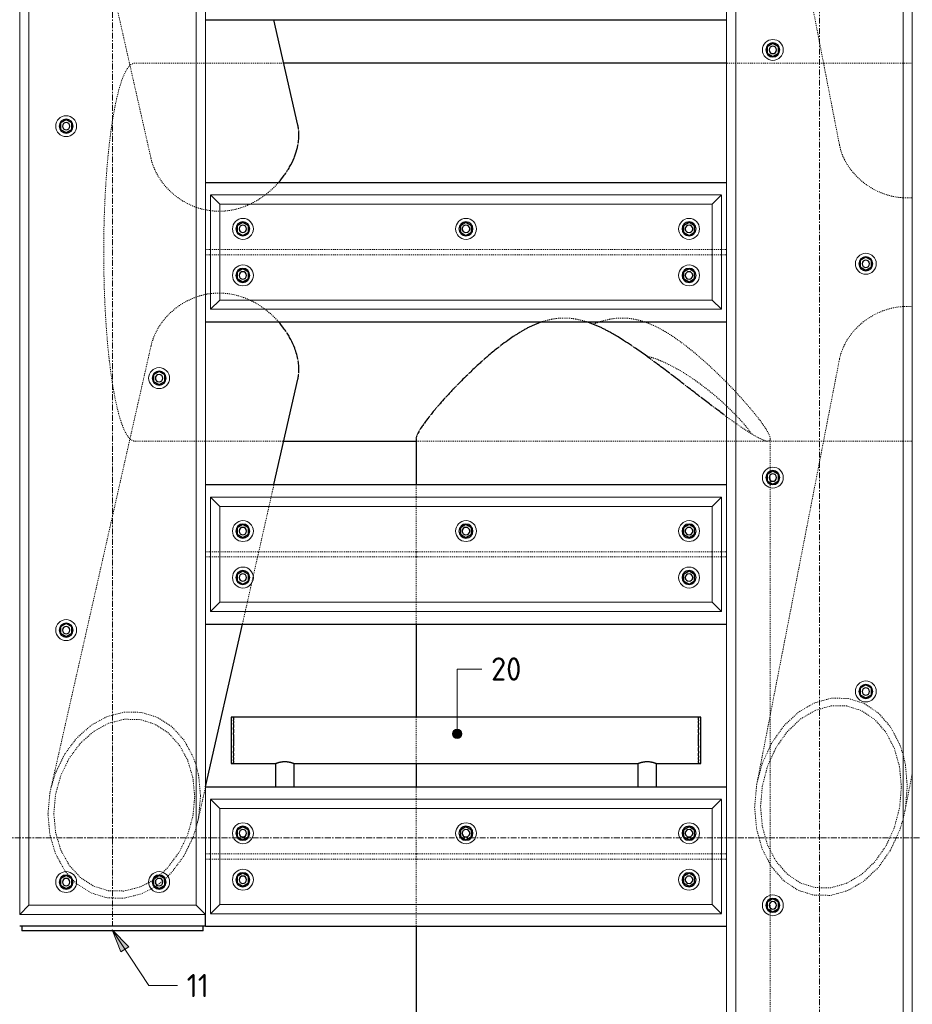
# Model space of a CAD drawing. Header units: millimetres. Extents: x -236694 to -141708, y -41476 to 103952.
# Tile 14 of 103: x -204483 to -202562, y -358 to 1760. Entities that reach past the tile are written whole.
import ezdxf

# ---------------------------------------------------------------- set-up
doc = ezdxf.new("R2010")
doc.units = ezdxf.units.MM
doc.linetypes.add('Grid Line', pattern=[22.225, 12.7, -3.175, 3.175, -3.175])
doc.linetypes.add('XX-HIDDEN', pattern=[4, 2, -2])
for name, color, linetype, lineweight in [('N-CO-BC-BETONVORM-G', 50, 'Continuous', 25), ('N-CO-BC-BETONVORM-G-1', 50, 'XX-HIDDEN', 18), ('N-CO-BC-BETONVORM-GN', 10, 'XX-HIDDEN', 18), ('N-CO-KC-KUNSTSTOFVORM-G', 7, 'Continuous', 13), ('N-CO-SC-STAALVORM-G', 10, 'Continuous', 25), ('X-XX-AL-CONSTRUCTIELIJN-G-1', 7, 'Grid Line', 18), ('X-XX-AL-T25-1', 250, 'Continuous', 13), ('X-XX-AL-T25-2', 7, 'Continuous', 13), ('X-XX-AL-VERWIJZING-G-1', 7, 'Grid Line', 18)]:
    doc.layers.add(name, color=color, linetype=linetype, lineweight=lineweight)
doc.styles.add('NLCS-ISO_1', font='NLCS-ISO.ttf', dxfattribs={"height": 50})

# ---------------------------------------------------------------- blocks, each defined once
blk = doc.blocks.new('GM_afdekklepje - GM_afdekklepje-V14-Doorsnede 2 dubbel geleidewerk')
at = {"layer": 'N-CO-SC-STAALVORM-G'}
for p, q in [((212665.7, -190), (212665.7, -200)), ((213055.7, -200), (213055.7, -190)), ((212692.7, -200), (212665.7, -200)), ((213028.7, -200), (212692.7, -200)), ((213055.7, -200), (213028.7, -200))]:
    blk.add_line(p, q, dxfattribs=at)
blk = doc.blocks.new('GM_Hakorit_2850 - GM_Hakorit_2850-3594086-Doorsnede 2 dubbel geleidewerk')
at = {"layer": 'N-CO-KC-KUNSTSTOFVORM-G'}
for p, q in [((212680.7, 2665), (212660.7, 2685)), ((212660.7, 2684.9), (212660.7, -164.9)), ((212660.8, 2685), (213060.6, 2685)), ((213060.7, 2685), (213040.7, 2665)), ((213060.7, 2684.9), (213060.7, -164.9)), ((213040.7, 2665), (212680.7, 2665)), ((212680.7, 2665), (212680.7, -145)), ((213040.7, 2665), (213040.7, -145)), ((212660.7, -165), (212680.7, -145)), ((212680.7, -145), (213040.7, -145)), ((213040.7, -145), (213060.7, -165)), ((213060.6, -165), (212660.8, -165))]:
    blk.add_line(p, q, dxfattribs=at)
for centre, start, end in [((212760.7, 2615), 90, 270), ((212760.7, 2615), 270, 90), ((212960.7, 2615), 90, 270), ((212960.7, 2615), 270, 90), ((212960.7, 2073), 90, 270), ((212960.7, 2073), 270, 90), ((212760.7, 1531), 90, 270), ((212760.7, 1531), 270, 90), ((212960.7, 989), 90, 270), ((212960.7, 989), 270, 90), ((212760.7, 447), 90, 270), ((212760.7, 447), 270, 90), ((212760.7, -95), 90, 270), ((212760.7, -95), 270, 90), ((212960.7, -95), 90, 270), ((212960.7, -95), 270, 90)]:
    blk.add_arc(centre, 22.5, start, end, dxfattribs=at)
blk = doc.blocks.new('GM_Hakorit_3820 - GM_Hakorit_3820-3593615-Doorsnede 2 dubbel geleidewerk')
at = {"layer": 'N-CO-KC-KUNSTSTOFVORM-G'}
for p, q in [((211140, 2684.9), (211140, -1134.9)), ((211540, 2684.9), (211540, -1134.9)), ((211160, 2665), (211160, -1115)), ((211520, 2665), (211520, -1115))]:
    blk.add_line(p, q, dxfattribs=at)
for centre, start, end in [((211240, 1695), 90, 270), ((211240, 1695), 270, 90), ((211440, 1235), 90, 270), ((211440, 1235), 270, 90), ((211240, 775), 90, 270), ((211240, 775), 270, 90), ((211440, 315), 90, 270), ((211440, 315), 270, 90), ((211240, -145), 90, 270), ((211240, -145), 270, 90)]:
    blk.add_arc(centre, 22.5, start, end, dxfattribs=at)
blk = doc.blocks.new('GM_Hakorit_1100 - GM_Hakorit_1100-3713549-Doorsnede 2 dubbel geleidewerk')
at = {"layer": 'N-CO-KC-KUNSTSTOFVORM-G'}
for p, q in [((212650.3, 2683), (211550.4, 2683)), ((211550.4, 2683), (211570.4, 2663)), ((211550.4, 2437.1), (211550.4, 2682.9)), ((212630.4, 2663), (212650.4, 2683)), ((212650.4, 2682.9), (212650.4, 2437.1)), ((212630.4, 2663), (211570.4, 2663)), ((211570.4, 2663), (211570.4, 2457)), ((212630.4, 2457), (212630.4, 2663)), ((211570.4, 2457), (211550.4, 2437)), ((212630.4, 2457), (211570.4, 2457)), ((212650.4, 2437), (212630.4, 2457)), ((212650.3, 2437), (211550.4, 2437))]:
    blk.add_line(p, q, dxfattribs=at)
for centre, start, end in [((211620.4, 2610), 0, 180), ((212100.4, 2610), 360, 180), ((212580.4, 2610), 0, 180), ((211620.4, 2610), 180, 0), ((212100.4, 2610), 180, 360), ((212580.4, 2610), 180, 360), ((211620.4, 2510), 0, 180), ((212580.4, 2510), 0, 180), ((211620.4, 2510), 180, 0), ((212580.4, 2510), 180, 360)]:
    blk.add_arc(centre, 22.5, start, end, dxfattribs=at)
blk = doc.blocks.new('GM_Bouten_Moeren_Zeskant - M16-3610774-Doorsnede 2 dubbel geleidewerk')
at = {"layer": 'N-CO-SC-STAALVORM-G'}
for p, q in [((205597.9, 2623.9), (205585.9, 2616.9)), ((205585.9, 2616.9), (205585.9, 2603.1)), ((205609.9, 2616.9), (205597.9, 2623.9)), ((205609.9, 2603.1), (205609.9, 2616.9)), ((205585.9, 2603.1), (205597.9, 2596.1)), ((205597.9, 2596.1), (205609.9, 2603.1))]:
    blk.add_line(p, q, dxfattribs=at)
for radius, start, end in [(15, 0, 180), (15, 180, 0), (8, 0, 180), (8, 180, 0)]:
    blk.add_arc((205597.9, 2610), radius, start, end, dxfattribs=at)
blk = doc.blocks.new('GM_Haalbuis_1000 - GM_Haalbuis_1000-V18-Doorsnede 2 dubbel geleidewerk')
at = {"layer": 'N-CO-SC-STAALVORM-G'}
for p, q in [((207038.3, 260), (207033.3, 260)), ((207033.3, 260), (207033.3, 210)), ((207038.3, 260), (207038.3, 258.4)), ((208038.3, 260), (207038.3, 260)), ((207038.3, 257.4), (207038.3, 258.3)), ((207038.3, 257.4), (207038.3, 254.1)), ((208043.3, 260), (208038.3, 260)), ((208038.3, 258.4), (208038.3, 260)), ((208038.3, 258.3), (208038.3, 257.4)), ((208038.3, 254.1), (208038.3, 257.4)), ((208043.3, 210), (208043.3, 260)), ((207038.3, 251.7), (207038.3, 254.1)), ((207038.3, 251.7), (207038.3, 247)), ((207038.3, 243.6), (207038.3, 247)), ((207038.3, 243.6), (207038.3, 237.5)), ((207038.3, 233.5), (207038.3, 237.6)), ((207038.3, 233.6), (207038.3, 225.9)), ((208038.3, 254.1), (208038.3, 251.7)), ((208038.3, 247), (208038.3, 251.7)), ((208038.3, 247), (208038.3, 243.6)), ((208038.3, 237.5), (208038.3, 243.6)), ((208038.3, 237.6), (208038.3, 233.5)), ((208038.3, 225.9), (208038.3, 233.6)), ((207038.3, 222.1), (207038.3, 225.9)), ((207038.3, 222.1), (207038.3, 210)), ((208038.3, 225.9), (208038.3, 222.1)), ((208038.3, 210), (208038.3, 222.1)), ((207033.3, 210), (207033.3, 160)), ((207038.3, 210), (207038.3, 210.7)), ((207038.3, 210), (207038.3, 197.9)), ((207038.3, 194.1), (207038.3, 197.9)), ((207038.3, 194.1), (207038.3, 186.4)), ((208038.3, 210.7), (208038.3, 210)), ((208038.3, 197.9), (208038.3, 210)), ((208038.3, 197.9), (208038.3, 194.1)), ((208038.3, 186.4), (208038.3, 194.1)), ((208043.3, 160), (208043.3, 210)), ((207038.3, 182.4), (207038.3, 186.5)), ((207038.3, 182.5), (207038.3, 176.4)), ((207038.3, 173), (207038.3, 176.4)), ((207038.3, 173), (207038.3, 168.3)), ((208038.3, 186.5), (208038.3, 182.4)), ((208038.3, 176.4), (208038.3, 182.5)), ((208038.3, 176.4), (208038.3, 173)), ((208038.3, 168.3), (208038.3, 173)), ((207033.3, 160), (207038.3, 160)), ((207038.3, 165.9), (207038.3, 168.3)), ((207038.3, 165.9), (207038.3, 162.6)), ((207038.3, 161.7), (207038.3, 162.6)), ((207038.3, 161.6), (207038.3, 160)), ((207038.3, 160), (207129.6, 160)), ((207128.3, 160), (207128.3, 110)), ((207167, 160), (207909.6, 160)), ((207168.3, 110), (207168.3, 160)), ((207908.3, 160), (207908.3, 110)), ((207947, 160), (208038.3, 160)), ((207948.3, 110), (207948.3, 160)), ((208038.3, 168.3), (208038.3, 165.9)), ((208038.3, 162.6), (208038.3, 165.9)), ((208038.3, 162.6), (208038.3, 161.7)), ((208038.3, 160), (208038.3, 161.6)), ((208038.3, 160), (208043.3, 160))]:
    blk.add_line(p, q, dxfattribs=at)
for points, knots in [([(207128.3, 160), (207128.3, 160), (207128.5, 160.1), (207129, 160.3), (207129.5, 160.5), (207130.2, 160.7), (207131, 161), (207131.7, 161.3), (207132.4, 161.5), (207132.8, 161.6), (207133, 161.7)], [-0.9884455, -0.9884455, -0.9884455, -0.9884455, -0.9444444, -0.9166667, -0.8888889, -0.8611111, -0.8333333, -0.8055556, -0.7916667, -0.7777778, -0.7777778, -0.7777778, -0.7777778]), ([(207133, 161.7), (207133.2, 161.7), (207133.5, 161.9), (207134.3, 162.1), (207135.4, 162.4), (207136.5, 162.7), (207137.5, 162.9), (207138.2, 163.1), (207139, 163.2), (207140, 163.4), (207141.4, 163.7), (207143.1, 163.9), (207144.8, 164.1), (207146.5, 164.1), (207148.3, 164.2), (207150, 164.1), (207151.8, 164.1), (207153.5, 163.9), (207155.2, 163.7), (207156.5, 163.4), (207157.6, 163.2), (207158.3, 163.1), (207159.1, 162.9), (207160, 162.7), (207161.2, 162.4), (207162.2, 162.1), (207163, 161.9), (207163.4, 161.7), (207163.6, 161.7)], [-0.7777778, -0.7777778, -0.7777778, -0.7777778, -0.7638889, -0.75, -0.7222222, -0.6944444, -0.6805556, -0.6666667, -0.6527778, -0.6388889, -0.6111111, -0.5833333, -0.5555556, -0.5277778, -0.5, -0.4722222, -0.4444444, -0.4166667, -0.3888889, -0.3611111, -0.3472222, -0.3333333, -0.3194444, -0.3055556, -0.2777778, -0.25, -0.2361111, -0.2222222, -0.2222222, -0.2222222, -0.2222222]), ([(207163.6, 161.7), (207163.8, 161.6), (207164.1, 161.5), (207164.8, 161.3), (207165.6, 161), (207166.4, 160.7), (207167.1, 160.5), (207167.6, 160.3), (207168.1, 160.1), (207168.2, 160), (207168.3, 160)], [-0.2222222, -0.2222222, -0.2222222, -0.2222222, -0.2083333, -0.1944444, -0.1666667, -0.1388889, -0.1111111, -0.0833333, -0.0555556, -0.0115495, -0.0115495, -0.0115495, -0.0115495]), ([(207908.3, 160), (207908.3, 160), (207908.5, 160.1), (207909, 160.3), (207909.5, 160.5), (207910.2, 160.7), (207911, 161), (207911.7, 161.3), (207912.4, 161.5), (207912.8, 161.6), (207913, 161.7)], [-0.9884455, -0.9884455, -0.9884455, -0.9884455, -0.9444444, -0.9166667, -0.8888889, -0.8611111, -0.8333333, -0.8055556, -0.7916667, -0.7777778, -0.7777778, -0.7777778, -0.7777778]), ([(207913, 161.7), (207913.2, 161.7), (207913.5, 161.9), (207914.3, 162.1), (207915.4, 162.4), (207916.5, 162.7), (207917.5, 162.9), (207918.2, 163.1), (207919, 163.2), (207920, 163.4), (207921.4, 163.7), (207923.1, 163.9), (207924.8, 164.1), (207926.5, 164.1), (207928.3, 164.2), (207930, 164.1), (207931.8, 164.1), (207933.5, 163.9), (207935.2, 163.7), (207936.5, 163.4), (207937.6, 163.2), (207938.3, 163.1), (207939.1, 162.9), (207940, 162.7), (207941.2, 162.4), (207942.2, 162.1), (207943, 161.9), (207943.4, 161.7), (207943.6, 161.7)], [-0.7777778, -0.7777778, -0.7777778, -0.7777778, -0.7638889, -0.75, -0.7222222, -0.6944444, -0.6805556, -0.6666667, -0.6527778, -0.6388889, -0.6111111, -0.5833333, -0.5555556, -0.5277778, -0.5, -0.4722222, -0.4444444, -0.4166667, -0.3888889, -0.3611111, -0.3472222, -0.3333333, -0.3194444, -0.3055556, -0.2777778, -0.25, -0.2361111, -0.2222222, -0.2222222, -0.2222222, -0.2222222]), ([(207943.6, 161.7), (207943.8, 161.6), (207944.1, 161.5), (207944.8, 161.3), (207945.6, 161), (207946.4, 160.7), (207947.1, 160.5), (207947.6, 160.3), (207948.1, 160.1), (207948.2, 160), (207948.3, 160)], [-0.2222222, -0.2222222, -0.2222222, -0.2222222, -0.2083333, -0.1944444, -0.1666667, -0.1388889, -0.1111111, -0.0833333, -0.0555556, -0.0115495, -0.0115495, -0.0115495, -0.0115495])]:
    blk.add_open_spline(points, degree=3, knots=knots, dxfattribs=at)
blk = doc.blocks.new('NLI_Balk_Buis - ø813_20-3690250-Doorsnede 2 dubbel geleidewerk')
at = {"layer": 'N-CO-BC-BETONVORM-GN'}
for p, q in [((206957.9, 1666.5), (206825.6, 1666.5)), ((206977.9, 1666.5), (206958, 1666.5)), ((207146.1, 1666.5), (206978, 1666.5)), ((208118.6, 1666.5), (208098.7, 1666.5)), ((208307.6, 1666.5), (208118.7, 1666.5)), ((208478.6, 1666.5), (208307.6, 1666.5)), ((208498.6, 1666.5), (208478.7, 1666.5)), ((206825.6, 853.5), (206957.9, 853.5)), ((206958, 853.5), (206977.9, 853.5)), ((206978, 853.5), (207146.1, 853.5)), ((207431, 853.5), (208098.6, 853.5)), ((208098.7, 853.5), (208118.6, 853.5)), ((208118.7, 853.5), (208307.6, 853.5)), ((208307.6, 853.5), (208478.6, 853.5)), ((208478.7, 853.5), (208498.6, 853.5))]:
    blk.add_line(p, q, dxfattribs=at)
for start_param, end_param in [(0.155053, 1.570796), (0, 0.15427), (1.570796, 2.986539), (2.987323, 3.141593)]:
    blk.add_ellipse((206825.6, 1260), major_axis=(0, 406.5), ratio=0.164399, start_param=start_param, end_param=end_param, dxfattribs=at)
at = {"layer": 'N-CO-SC-STAALVORM-G'}
for p, q in [((208098.6, 1666.5), (207146.2, 1666.5)), ((207146.2, 853.5), (207430.9, 853.5))]:
    blk.add_line(p, q, dxfattribs=at)
blk = doc.blocks.new('NLI_Balk_H - HEB300-V20-Doorsnede 2 dubbel geleidewerk')
at = {"layer": 'N-CO-BC-BETONVORM-GN'}
for p, q in [((211540, 2565.5), (211550.4, 2565.5)), ((211550.4, 2565.5), (211570.3, 2565.5)), ((211570.4, 2565.5), (212630.3, 2565.5)), ((212630.4, 2565.5), (212650.3, 2565.5)), ((212650.4, 2565.5), (212660.7, 2565.5)), ((211540, 2554.5), (211550.4, 2554.5)), ((211550.4, 2554.5), (211570.3, 2554.5)), ((211570.4, 2554.5), (212630.3, 2554.5)), ((212630.4, 2554.5), (212650.3, 2554.5)), ((212650.4, 2554.5), (212660.7, 2554.5))]:
    blk.add_line(p, q, dxfattribs=at)

msp = doc.modelspace()

# ---------------------------------------------------------------- hatches: boundary and pattern name
at = {"layer": 'X-XX-AL-T25-1'}
h = msp.add_hatch(color=256, dxfattribs=at)
edge = h.paths.add_edge_path(flags=0)
edge.add_arc((-203541.2, 223.8), 10, 0, 360)
msp.add_hatch(color=256, dxfattribs=at).paths.add_polyline_path([(-204283.9, -197.9), (-204264.7, -245.1), (-204248, -234.1)], flags=0)

# ---------------------------------------------------------------- linework, layer by layer
at = {"layer": 'N-CO-BC-BETONVORM-GN'}
for p, q in [((-204415.5, 2413.8), (-204200, 1461.7)), ((-202895.8, 2400.7), (-202718.5, 1490)), ((-204200, 1058.3), (-204415.5, 106.2)), ((-202718.5, 1030), (-202895.8, 119.3)), ((-202867.5, 853.5), (-202867.5, 858.4)), ((-202867.5, 796.8), (-202867.5, 853.5)), ((-202867.5, 788.8), (-202867.5, 796.7)), ((-202867.5, 785.6), (-202867.5, 788.7)), ((-202867.5, 780.7), (-202867.5, 785.5)), ((-202867.5, 769.4), (-202867.5, 780.6)), ((-202867.5, 764.5), (-202867.5, 769.3)), ((-202867.5, 761.3), (-202867.5, 764.4)), ((-203941.6, 733), (-203935.5, 760)), ((-203629.5, 760), (-203629.5, 733)), ((-202867.5, 753.3), (-202867.5, 761.2)), ((-202867.5, 264.8), (-202867.5, 753.2)), ((-203946.1, 713), (-203941.6, 733)), ((-203629.5, 733), (-203629.5, 713)), ((-203968.1, 615.5), (-203946.1, 713)), ((-203629.5, 713), (-203629.5, 615.5)), ((-203970.6, 604.5), (-203968.2, 615.5)), ((-203629.5, 615.5), (-203629.5, 604.5)), ((-203980.1, 562.9), (-203970.7, 604.5)), ((-203629.5, 604.5), (-203629.5, 507)), ((-203983.5, 547.9), (-203980.1, 562.7)), ((-203992.7, 507), (-203983.5, 547.6)), ((-203997.2, 487), (-203992.7, 507)), ((-203629.5, 507), (-203629.5, 487)), ((-204003.3, 460), (-203997.3, 487)), ((-203629.5, 487), (-203629.5, 460)), ((-203629.5, 260), (-203629.5, 160)), ((-202867.5, 198.3), (-202867.5, 264.5)), ((-202867.5, 168.9), (-202867.5, 198.1)), ((-202867.5, -28.1), (-202867.5, 168.6)), ((-202577.9, 57.5), (-202561.9, 139.5)), ((-204099.6, 34.7), (-204082.6, 109.8)), ((-203629.5, 110), (-203629.5, 83)), ((-203629.5, 83), (-203629.5, 63)), ((-203629.5, 63), (-203629.5, -34.5)), ((-202577.9, 57.4), (-202581.8, 40.3)), ((-204099.6, 34.7), (-204102.5, 23.2)), ((-203629.5, -34.5), (-203629.5, -45.5)), ((-202867.5, -57.6), (-202867.5, -28.3)), ((-203629.5, -45.5), (-203629.5, -143)), ((-202867.5, -123.2), (-202867.5, -57.8)), ((-204376.7, -81.5), (-204383.6, -72.8)), ((-204368.8, -90), (-204376.6, -81.6)), ((-204184, -82.2), (-204181.7, -80.4)), ((-204181.6, -80.3), (-204174.7, -74.2)), ((-204163.9, -82.7), (-204169.4, -87.8)), ((-204360.5, -97.8), (-204368.6, -90.2)), ((-204204.8, -96.4), (-204197, -91.6)), ((-204196.9, -91.6), (-204194.5, -90)), ((-204190.7, -104.4), (-204193, -105.9)), ((-204186.9, -101.8), (-204190.6, -104.3)), ((-204170.6, -88.9), (-204174.9, -92.6)), ((-204169.4, -87.9), (-204170.5, -88.8)), ((-204193.1, -105.9), (-204199.4, -109.7)), ((-202867.5, -131.2), (-202867.5, -123.3)), ((-203629.5, -143), (-203629.5, -163)), ((-202867.5, -134.4), (-202867.5, -131.3)), ((-202867.5, -139.3), (-202867.5, -134.5)), ((-202867.5, -150.6), (-202867.5, -139.4)), ((-203629.5, -163), (-203629.5, -190)), ((-202867.5, -155.5), (-202867.5, -150.7)), ((-202867.5, -158.7), (-202867.5, -155.6)), ((-202867.5, -166.7), (-202867.5, -158.8)), ((-202867.5, -1043.2), (-202867.5, -166.8))]:
    msp.add_line(p, q, dxfattribs=at)
at = {"layer": 'N-CO-BC-BETONVORM-GN', "flags": 128}
for points in [[(-202895.6, 120.3), (-202884.8, 159.8), (-202865.2, 202.7), (-202839.2, 239.9), (-202808.1, 269.5), (-202773.4, 290), (-202736.9, 300.4), (-202700.3, 300.1), (-202665.6, 289.3), (-202634.5, 268.3), (-202608.5, 238.4), (-202588.9, 200.9), (-202581.9, 180)], [(-202585.4, 109.4), (-202589.2, 152.4), (-202600.4, 192.2), (-202618.4, 226.8), (-202642.4, 254.4), (-202671.1, 273.7), (-202703.2, 283.8), (-202736.9, 284), (-202770.6, 274.4), (-202802.6, 255.5), (-202831.3, 228.2), (-202855.3, 193.9), (-202873.4, 154.3), (-202884.6, 111.4), (-202888.4, 67.4)], [(-204415.3, 107.2), (-204405.5, 139.6), (-204385.9, 179.9), (-204359.9, 214.7), (-204328.8, 242.3), (-204294.1, 261.2), (-204257.6, 270.6), (-204221, 270), (-204186.3, 259.3), (-204155.2, 239.2), (-204129.2, 210.6), (-204109.6, 175), (-204102.6, 155.1)], [(-204106, 88.6), (-204109.8, 129.2), (-204121.1, 166.9), (-204139.1, 199.8), (-204163.1, 226.2), (-204191.8, 244.7), (-204223.8, 254.6), (-204257.6, 255.2), (-204291.3, 246.5), (-204323.3, 229), (-204352, 203.6), (-204376, 171.5), (-204394.1, 134.3), (-204405.3, 93.9), (-204409.1, 52.4)], [(-202581.8, 179.6), (-202576.8, 157.8), (-202572.7, 111.2)], [(-204102.5, 154.8), (-204097.5, 134.1), (-204093.4, 90.1)], [(-204421.7, 50.9), (-204417.6, 95.9), (-204415.5, 106.2)], [(-202901.1, 65.6), (-202896.9, 113.3), (-202895.8, 119.3)], [(-202888.4, 67.4), (-202884.6, 24.4), (-202873.4, -15.4), (-202855.3, -50), (-202831.3, -77.6), (-202802.6, -97), (-202770.6, -107), (-202736.9, -107.2), (-202703.2, -97.6), (-202671.1, -78.7), (-202642.4, -51.4), (-202618.4, -17.1), (-202600.4, 22.5), (-202589.2, 65.4), (-202585.4, 109.4)], [(-202572.7, 111.2), (-202576.8, 63.5), (-202577.4, 60.4)], [(-204174.6, -74.2), (-204163.1, -62.7), (-204139.1, -30.6), (-204121.1, 6.6), (-204109.8, 47), (-204106, 88.6)], [(-204093.4, 90.1), (-204097.5, 45), (-204099.3, 36)], [(-202581.9, 39.8), (-202588.9, 17), (-202608.5, -25.9), (-202634.5, -63.1), (-202665.6, -92.7), (-202700.3, -113.2), (-202736.9, -123.6), (-202773.4, -123.3), (-202808.1, -112.5), (-202839.2, -91.5), (-202865.2, -61.6), (-202884.8, -24.1), (-202896.9, 19), (-202901.1, 65.6)], [(-204383.7, -72.7), (-204385.9, -69.7), (-204405.5, -34.1), (-204417.6, 6.8), (-204421.7, 50.9)], [(-204409.1, 52.4), (-204405.3, 11.7), (-204394.1, -26), (-204376, -58.9), (-204352, -85.2), (-204323.3, -103.8), (-204291.3, -113.7), (-204257.6, -114.3), (-204223.8, -105.6), (-204204.9, -96.4)], [(-204102.6, 22.8), (-204109.6, 1.3), (-204129.2, -39), (-204155.2, -73.8), (-204163.8, -82.7)], [(-204194.4, -89.9), (-204191.8, -88.1), (-204184.5, -82.6)], [(-204199.4, -109.8), (-204221, -120.3), (-204257.6, -129.7), (-204294.1, -129), (-204328.8, -118.4), (-204359.9, -98.3), (-204360.4, -97.9)], [(-204175, -92.7), (-204186.3, -101.4), (-204186.8, -101.7)]]:
    msp.add_lwpolyline(points, dxfattribs=at)
at = {"layer": 'N-CO-BC-BETONVORM-GN'}
for points in [[(-203882.1, 1519.7), (-203882.2, 1521.2), (-203882.4, 1522.7), (-203882.6, 1524.2)], [(-203884.1, 1489.9), (-203883.7, 1491.7), (-203883.4, 1493.4), (-203883.2, 1495.1)], [(-202718.6, 1490.6), (-202718.6, 1490.6), (-202718.6, 1490.5), (-202718.6, 1490.4)], [(-203892.3, 1462.8), (-203892.2, 1462.9), (-203892.1, 1463.1), (-203892.1, 1463.2)], [(-203910, 1429.7), (-203909.2, 1431), (-203908.3, 1432.3), (-203907.5, 1433.6)], [(-202581.8, 1377.1), (-202575.2, 1376.7), (-202568.6, 1376.7), (-202561.9, 1377.2)], [(-204082.6, 1351), (-204079.2, 1350.3), (-204075.8, 1349.7), (-204072.3, 1349.3)], [(-204072.3, 1170.7), (-204075.8, 1170.3), (-204079.2, 1169.7), (-204082.6, 1169)], [(-202561.9, 1142.8), (-202568.6, 1143.3), (-202575.2, 1143.3), (-202581.8, 1142.9)], [(-203907, 1085.6), (-203908, 1087.2), (-203909, 1088.7), (-203910, 1090.3)], [(-203402.6, 1089.5), (-203403.3, 1089.1), (-203404, 1088.8), (-203404.6, 1088.4)], [(-203213.6, 1088.4), (-203214.3, 1088.8), (-203215.1, 1089.1), (-203215.8, 1089.5)], [(-203447.2, 1059), (-203448.6, 1057.9), (-203450, 1056.8), (-203451.5, 1055.7)], [(-203161.2, 1055.7), (-203162.8, 1056.8), (-203164.5, 1057.9), (-203166.1, 1059)], [(-203892.1, 1056.8), (-203892.1, 1056.9), (-203892.2, 1057.1), (-203892.3, 1057.2)], [(-203883.2, 1024.9), (-203883.4, 1026.6), (-203883.7, 1028.3), (-203884.1, 1030.1)], [(-203482.8, 1029.6), (-203484.6, 1028), (-203486.4, 1026.4), (-203488.2, 1024.8)], [(-203117.2, 1024.3), (-203119.6, 1026.1), (-203122, 1027.8), (-203124.4, 1029.6)], [(-202718.6, 1029.6), (-202718.6, 1029.5), (-202718.6, 1029.4), (-202718.6, 1029.4)], [(-203882.6, 995.8), (-203882.4, 997.3), (-203882.2, 998.8), (-203882.1, 1000.3)], [(-203515.5, 999.5), (-203516.5, 998.5), (-203517.6, 997.5), (-203518.6, 996.5)], [(-203080.3, 996.5), (-203081.6, 997.5), (-203082.9, 998.5), (-203084.2, 999.5)], [(-203539.6, 975.5), (-203541.3, 973.8), (-203543, 972.1), (-203544.6, 970.3)], [(-203046.2, 970.3), (-203048.6, 972.2), (-203051, 974), (-203053.4, 975.8)], [(-203564.6, 949.1), (-203565.3, 948.3), (-203566, 947.5), (-203566.8, 946.7)], [(-203015.5, 946.7), (-203016.6, 947.6), (-203017.8, 948.5), (-203018.9, 949.3)], [(-203597.4, 911.1), (-203598.5, 909.6), (-203599.6, 908.2), (-203600.7, 906.8)], [(-203581.9, 929.6), (-203583.5, 927.8), (-203585, 926), (-203586.5, 924.2)], [(-202985.9, 924.2), (-202988.3, 926), (-202990.7, 927.8), (-202993.1, 929.6)], [(-202962.5, 906.8), (-202964.4, 908.2), (-202966.4, 909.6), (-202968.3, 911.1)], [(-203612, 891.9), (-203612.5, 891.2), (-203613.1, 890.4), (-203613.6, 889.6)], [(-203626.3, 869.1), (-203626.8, 867.9), (-203627.3, 866.9), (-203627.7, 865.8)], [(-203620.5, 879.4), (-203621.3, 878.1), (-203622, 876.8), (-203622.8, 875.6)], [(-203629.2, 861), (-203629.4, 860.4), (-203629.5, 859.7), (-203629.5, 859.1)]]:
    msp.add_open_spline(points, degree=3, dxfattribs=at)
for points, knots in [([(-202718.5, 1490), (-202718.3, 1489), (-202716.9, 1482.1), (-202712.9, 1469.2), (-202704.4, 1451.8), (-202693.2, 1435.4), (-202679.6, 1420.2), (-202663.7, 1406.7), (-202645.8, 1395.2), (-202626.3, 1386.1), (-202605.5, 1379.9), (-202590.5, 1377.6), (-202582.5, 1377.1), (-202581.9, 1377.1)], [0.0797428, 0.0797428, 0.0797428, 0.0797428, 0.0869565, 0.1304348, 0.173913, 0.2173913, 0.2608696, 0.3043478, 0.3478261, 0.3913043, 0.4347826, 0.4782609, 0.4818855, 0.4818855, 0.4818855, 0.4818855]), ([(-204200.1, 1461.8), (-204198.7, 1455.6), (-204194.8, 1443.2), (-204186.1, 1425.2), (-204174.7, 1408.1), (-204160.9, 1392.5), (-204144.9, 1378.6), (-204126.9, 1366.9), (-204112.4, 1360.1), (-204104.2, 1357), (-204102.7, 1356.5)], [0.0869565, 0.0869565, 0.0869565, 0.0869565, 0.1304348, 0.173913, 0.2173913, 0.2608696, 0.3043478, 0.3478261, 0.3913043, 0.4006106, 0.4006106, 0.4006106, 0.4006106]), ([(-203954.6, 1382.8), (-203950.4, 1386), (-203940.6, 1394), (-203931.2, 1403.4), (-203925.9, 1409.4), (-203925.4, 1409.9)], [0.708461, 0.708461, 0.708461, 0.708461, 0.73913043, 0.7826087, 0.7866388, 0.7866388, 0.7866388, 0.7866388]), ([(-203988.2, 1362.7), (-203985.1, 1364.2), (-203975.3, 1369), (-203964.2, 1375.8), (-203956.5, 1381.5), (-203954.7, 1382.7)], [0.63207815, 0.63207815, 0.63207815, 0.63207815, 0.65217391, 0.69565217, 0.70814881, 0.70814881, 0.70814881, 0.70814881]), ([(-204102.6, 1356.5), (-204097.3, 1354.6), (-204090.6, 1352.7), (-204083.9, 1351.2), (-204082.7, 1351)], [0.40081778, 0.40081778, 0.40081778, 0.40081778, 0.43478261, 0.44208041, 0.44208041, 0.44208041, 0.44208041]), ([(-204052.2, 1348.1), (-204049, 1348.1), (-204038.4, 1348.6), (-204020.5, 1351.2), (-204002.5, 1356.6), (-203992, 1361), (-203988.5, 1362.6)], [0.5027619, 0.5027619, 0.5027619, 0.5027619, 0.5217391, 0.5652174, 0.6086957, 0.6316085, 0.6316085, 0.6316085, 0.6316085]), ([(-204072.2, 1349.3), (-204069.7, 1349), (-204063.1, 1348.3), (-204056.4, 1348.1), (-204052.3, 1348.1)], [0.46304109, 0.46304109, 0.46304109, 0.46304109, 0.47826087, 0.50256612, 0.50256612, 0.50256612, 0.50256612]), ([(-204082.7, 1169), (-204083.9, 1168.8), (-204090.6, 1167.3), (-204097.3, 1165.4), (-204102.6, 1163.5)], [0.55791959, 0.55791959, 0.55791959, 0.55791959, 0.56521739, 0.59918222, 0.59918222, 0.59918222, 0.59918222]), ([(-204052.3, 1171.9), (-204056.4, 1171.9), (-204063.1, 1171.7), (-204069.7, 1171), (-204072.2, 1170.7)], [0.49743388, 0.49743388, 0.49743388, 0.49743388, 0.52173913, 0.53695891, 0.53695891, 0.53695891, 0.53695891]), ([(-203988.5, 1157.4), (-203992, 1159), (-204002.5, 1163.4), (-204020.5, 1168.8), (-204038.4, 1171.4), (-204049, 1171.9), (-204052.2, 1171.9)], [0.3683915, 0.3683915, 0.3683915, 0.3683915, 0.3913043, 0.4347826, 0.4782609, 0.4972381, 0.4972381, 0.4972381, 0.4972381]), ([(-204102.7, 1163.5), (-204104.2, 1163), (-204112.4, 1159.9), (-204126.9, 1153.1), (-204144.9, 1141.4), (-204160.9, 1127.5), (-204174.7, 1111.9), (-204186.1, 1094.8), (-204194.8, 1076.8), (-204198.6, 1064.5), (-204200, 1058.3)], [0.5993894, 0.5993894, 0.5993894, 0.5993894, 0.6086957, 0.6521739, 0.6956522, 0.7391304, 0.7826087, 0.826087, 0.8695652, 0.9128126, 0.9128126, 0.9128126, 0.9128126]), ([(-203954.7, 1137.3), (-203956.5, 1138.5), (-203964.2, 1144.2), (-203975.3, 1151), (-203985.1, 1155.8), (-203988.2, 1157.3)], [0.29185119, 0.29185119, 0.29185119, 0.29185119, 0.30434783, 0.34782609, 0.36792185, 0.36792185, 0.36792185, 0.36792185]), ([(-203925.4, 1110.1), (-203925.9, 1110.6), (-203931.2, 1116.6), (-203940.6, 1126), (-203950.4, 1134), (-203954.6, 1137.2)], [0.2133612, 0.2133612, 0.2133612, 0.2133612, 0.2173913, 0.26086957, 0.291539, 0.291539, 0.291539, 0.291539]), ([(-202581.9, 1142.9), (-202582.5, 1142.9), (-202590.5, 1142.4), (-202605.5, 1140.1), (-202626.3, 1133.9), (-202645.8, 1124.8), (-202663.7, 1113.3), (-202679.6, 1099.8), (-202693.2, 1084.6), (-202704.4, 1068.2), (-202713.3, 1049.9), (-202717.2, 1036.9), (-202718.5, 1030)], [0.5181145, 0.5181145, 0.5181145, 0.5181145, 0.5217391, 0.5652174, 0.6086957, 0.6521739, 0.6956522, 0.7391304, 0.7826087, 0.826087, 0.8695652, 0.9202572, 0.9202572, 0.9202572, 0.9202572]), ([(-203262.9, 1110.2), (-203263.8, 1110.6), (-203267.2, 1111.6), (-203273.2, 1113.2), (-203280.7, 1115), (-203288.3, 1116.5), (-203295.9, 1117.5), (-203303.5, 1118.1), (-203311.2, 1118.3), (-203318.8, 1118.1), (-203326.4, 1117.5), (-203333.8, 1116.5), (-203341.3, 1115), (-203348.6, 1113.2), (-203354.3, 1111.6), (-203357.6, 1110.6), (-203358.5, 1110.2)], [0.46282614, 0.46282614, 0.46282614, 0.46282614, 0.46511628, 0.47093023, 0.47674419, 0.48255814, 0.48837209, 0.49418605, 0.5, 0.50581395, 0.51162791, 0.51744186, 0.52325581, 0.52906977, 0.53488372, 0.53716961, 0.53716961, 0.53716961, 0.53716961]), ([(-203248.6, 1105), (-203247.7, 1105.4), (-203244.4, 1106.7), (-203239.7, 1108.4), (-203235.9, 1109.7), (-203234.5, 1110.2)], [0.45131321, 0.45131321, 0.45131321, 0.45131321, 0.45348837, 0.45930233, 0.4626217, 0.4626217, 0.4626217, 0.4626217]), ([(-203234.2, 1110.2), (-203233.3, 1110.6), (-203229.8, 1111.6), (-203223.9, 1113.2), (-203216.4, 1115), (-203208.8, 1116.5), (-203201.2, 1117.5), (-203193.6, 1118.1), (-203185.9, 1118.3), (-203178.3, 1118.1), (-203170.7, 1117.5), (-203163.2, 1116.5), (-203155.8, 1115), (-203148.5, 1113.2), (-203142.8, 1111.6), (-203139.5, 1110.6), (-203138.6, 1110.2)], [0.46283039, 0.46283039, 0.46283039, 0.46283039, 0.46511628, 0.47093023, 0.47674419, 0.48255814, 0.48837209, 0.49418605, 0.5, 0.50581395, 0.51162791, 0.51744186, 0.52325581, 0.52906977, 0.53488372, 0.53717386, 0.53717386, 0.53717386, 0.53717386]), ([(-203138.3, 1110.2), (-203137, 1109.7), (-203133.3, 1108.4), (-203127.4, 1106.1), (-203120.6, 1103.2), (-203114, 1100.1), (-203107.4, 1096.9), (-203101, 1093.4), (-203094.8, 1089.7), (-203088.6, 1086), (-203082.5, 1082.2), (-203074.5, 1077), (-203060.9, 1067.5), (-203042.4, 1053.4), (-203021.4, 1036), (-203001.5, 1018.3), (-202982.7, 1000.6), (-202969.7, 987.9), (-202962.9, 981), (-202961.8, 979.9)], [0.5373825, 0.5373825, 0.5373825, 0.5373825, 0.5406977, 0.5465116, 0.5523256, 0.5581395, 0.5639535, 0.5697674, 0.5755814, 0.5813953, 0.5872093, 0.5930233, 0.6046512, 0.627907, 0.6511628, 0.6744186, 0.6976744, 0.7209302, 0.7254435, 0.7254435, 0.7254435, 0.7254435]), ([(-202961.9, 929.4), (-202967.1, 934.3), (-202983.3, 948.9), (-203007.9, 969.1), (-203035.2, 988.7), (-203057.1, 1002.9), (-203076.8, 1013.9), (-203093.4, 1022), (-203106.2, 1027.6), (-203119.5, 1032.6), (-203129.1, 1035.6), (-203134.1, 1037), (-203134.5, 1037.1)], [0.2357069, 0.2357069, 0.2357069, 0.2357069, 0.2631579, 0.3157895, 0.3421053, 0.3684211, 0.3947368, 0.4078947, 0.4210526, 0.4342105, 0.4473684, 0.4484788, 0.4484788, 0.4484788, 0.4484788]), ([(-202961.7, 979.8), (-202957.2, 975.3), (-202950.5, 968.3), (-202944, 961.5), (-202941.8, 959.1)], [0.72558253, 0.72558253, 0.72558253, 0.72558253, 0.74418605, 0.75417782, 0.75417782, 0.75417782, 0.75417782]), ([(-202941.7, 959), (-202938.8, 955.9), (-202930.9, 947.3), (-202918.8, 933.8), (-202906, 918.8), (-202894.7, 904.9), (-202885.2, 892.2), (-202877.4, 880.9), (-202871.8, 871.3), (-202868.3, 863.6), (-202867.5, 859.9), (-202867.5, 858.4)], [0.7543275, 0.7543275, 0.7543275, 0.7543275, 0.7674419, 0.7906977, 0.8139535, 0.8372093, 0.8604651, 0.8837209, 0.9069767, 0.9302326, 0.9525246, 0.9525246, 0.9525246, 0.9525246]), ([(-202941.7, 909.6), (-202943.8, 911.7), (-202950.1, 918.1), (-202957, 924.8), (-202961.8, 929.3)], [0.19748516, 0.19748516, 0.19748516, 0.19748516, 0.21052632, 0.23552504, 0.23552504, 0.23552504, 0.23552504]), ([(-202941.9, 892), (-202942.1, 892.1), (-202948.5, 896.6), (-202955.1, 901.4), (-202961.8, 906.3)], [0.13863192, 0.13863192, 0.13863192, 0.13863192, 0.13953488, 0.16482853, 0.16482853, 0.16482853, 0.16482853]), ([(-202872.9, 853.5), (-202874.6, 853.5), (-202878.8, 854.3), (-202890.3, 859), (-202910.2, 870.3), (-202930.8, 884.1), (-202941.8, 891.9)], [0.0009688, 0.0009688, 0.0009688, 0.0009688, 0.0232558, 0.0465116, 0.0930233, 0.1384902, 0.1384902, 0.1384902, 0.1384902]), ([(-202908.6, 869.8), (-202908.9, 870.2), (-202912.6, 876.2), (-202922.1, 888.5), (-202935.3, 903), (-202941.6, 909.5)], [0.10116936, 0.10116936, 0.10116936, 0.10116936, 0.10526316, 0.15789474, 0.19727861, 0.19727861, 0.19727861, 0.19727861]), ([(-202867.5, 858.2), (-202867.6, 856.6), (-202868.5, 854.3), (-202870.9, 853.5), (-202872.5, 853.5)], [0.95348837, 0.95348837, 0.95348837, 0.95348837, 0.97674419, 0.9990312, 0.9990312, 0.9990312, 0.9990312])]:
    msp.add_open_spline(points, degree=3, knots=knots, dxfattribs=at)
at = {"layer": 'N-CO-SC-STAALVORM-G'}
for p, q in [((-204082.6, 1760), (-202961.9, 1760)), ((-203884.1, 1533.2), (-203935.5, 1760)), ((-204082.6, 1410), (-202961.9, 1410)), ((-204082.6, 1110), (-202961.9, 1110)), ((-203935.5, 760), (-203884.1, 986.8)), ((-203629.5, 858.4), (-203629.5, 760)), ((-204082.6, 760), (-202961.9, 760)), ((-204082.6, 460), (-202961.9, 460)), ((-204082.5, 110.2), (-204003.4, 460)), ((-203629.5, 460), (-203629.5, 260)), ((-203629.5, 160), (-203629.5, 110)), ((-204082.6, 110), (-202961.9, 110)), ((-204082.6, -190), (-204082.6, -165)), ((-204450.6, -190), (-204482.6, -190)), ((-204114.6, -190), (-204450.6, -190)), ((-204082.6, -190), (-204114.6, -190)), ((-204082.6, -190), (-202961.9, -190)), ((-203629.5, -190), (-203629.5, -1440))]:
    msp.add_line(p, q, dxfattribs=at)
for points in [[(-203882.6, 1524.2), (-203882.9, 1527.2), (-203883.5, 1530.2), (-203884.1, 1533.1)], [(-203882.7, 1498.9), (-203881.8, 1506), (-203881.6, 1513), (-203882.1, 1519.7)], [(-203883.2, 1495.2), (-203883, 1496.4), (-203882.8, 1497.7), (-203882.7, 1498.9)], [(-203884.1, 1030.1), (-203885.8, 1038.9), (-203888.5, 1047.8), (-203892.1, 1056.8)], [(-203882.7, 1021.1), (-203882.8, 1022.3), (-203883, 1023.6), (-203883.2, 1024.8)], [(-203882.1, 1000.3), (-203881.6, 1007), (-203881.8, 1014), (-203882.7, 1021.1)], [(-202993.1, 929.6), (-203000.4, 935.1), (-203007.9, 940.8), (-203015.5, 946.7)], [(-202961.8, 906.3), (-202962, 906.5), (-202962.3, 906.6), (-202962.5, 906.8)], [(-203629.5, 859.1), (-203629.5, 858.8), (-203629.5, 858.6), (-203629.5, 858.4)]]:
    msp.add_open_spline(points, degree=3, dxfattribs=at)
for points, knots in [([(-203892.1, 1463.3), (-203891, 1465.9), (-203887.7, 1474.8), (-203885.3, 1483.7), (-203884.1, 1489.9)], [0.91632571, 0.91632571, 0.91632571, 0.91632571, 0.93478261, 0.97856044, 0.97856044, 0.97856044, 0.97856044]), ([(-203907.5, 1433.6), (-203905.4, 1436.8), (-203899.7, 1446.4), (-203894.9, 1456.2), (-203892.3, 1462.7)], [0.84630749, 0.84630749, 0.84630749, 0.84630749, 0.86956522, 0.91506791, 0.91506791, 0.91506791, 0.91506791]), ([(-203925.4, 1409.9), (-203921, 1414.9), (-203915.8, 1421.5), (-203911.1, 1428.2), (-203910.1, 1429.7)], [0.78676593, 0.78676593, 0.78676593, 0.78676593, 0.82608696, 0.83677618, 0.83677618, 0.83677618, 0.83677618]), ([(-203910.1, 1090.3), (-203911.1, 1091.8), (-203915.8, 1098.5), (-203921, 1105.1), (-203925.4, 1110.1)], [0.16322382, 0.16322382, 0.16322382, 0.16322382, 0.17391304, 0.21323407, 0.21323407, 0.21323407, 0.21323407]), ([(-203358.7, 1110.2), (-203360.1, 1109.7), (-203363.7, 1108.4), (-203369.7, 1106.1), (-203376.4, 1103.2), (-203383.1, 1100.1), (-203389.6, 1096.9), (-203396, 1093.4), (-203400.3, 1090.9), (-203402.5, 1089.6), (-203402.6, 1089.6)], [0.5373783, 0.5373783, 0.5373783, 0.5373783, 0.54069767, 0.54651163, 0.55232558, 0.55813953, 0.56395349, 0.56976744, 0.5755814, 0.57585942, 0.57585942, 0.57585942, 0.57585942]), ([(-203215.8, 1089.6), (-203215.9, 1089.6), (-203218.3, 1090.9), (-203223, 1093.4), (-203229.9, 1096.9), (-203236.9, 1100.1), (-203244, 1103.2), (-203251.1, 1106.1), (-203257.4, 1108.4), (-203261.2, 1109.7), (-203262.6, 1110.2)], [0.42413832, 0.42413832, 0.42413832, 0.42413832, 0.4244186, 0.43023256, 0.43604651, 0.44186047, 0.44767442, 0.45348837, 0.45930233, 0.46261746, 0.46261746, 0.46261746, 0.46261746]), ([(-203892.3, 1057.3), (-203892.4, 1057.6), (-203895.1, 1064.1), (-203899.7, 1073.6), (-203905.1, 1082.7), (-203907, 1085.6)], [0.08493209, 0.08493209, 0.08493209, 0.08493209, 0.08695652, 0.13043478, 0.15175276, 0.15175276, 0.15175276, 0.15175276]), ([(-203404.7, 1088.3), (-203406, 1087.6), (-203409.3, 1085.6), (-203414.6, 1082.2), (-203422.5, 1077), (-203433.5, 1069.3), (-203442.3, 1062.8), (-203447.1, 1059.1)], [0.57778573, 0.57778573, 0.57778573, 0.57778573, 0.58139535, 0.5872093, 0.59302326, 0.60465116, 0.62009236, 0.62009236, 0.62009236, 0.62009236]), ([(-203166.1, 1059.1), (-203171.7, 1062.8), (-203181.6, 1069.3), (-203193.9, 1077), (-203202.7, 1082.2), (-203208.5, 1085.6), (-203212.2, 1087.6), (-203213.6, 1088.3)], [0.37990812, 0.37990812, 0.37990812, 0.37990812, 0.39534884, 0.40697674, 0.4127907, 0.41860465, 0.42221246, 0.42221246, 0.42221246, 0.42221246]), ([(-203451.5, 1055.7), (-203452.5, 1054.9), (-203460.7, 1048.4), (-203471.2, 1039.7), (-203480.4, 1031.7), (-203482.8, 1029.6)], [0.62469662, 0.62469662, 0.62469662, 0.62469662, 0.62790698, 0.65116279, 0.65946594, 0.65946594, 0.65946594, 0.65946594]), ([(-203124.5, 1029.6), (-203127.3, 1031.7), (-203138.2, 1039.7), (-203150.5, 1048.4), (-203160, 1054.9), (-203161.1, 1055.7)], [0.34053474, 0.34053474, 0.34053474, 0.34053474, 0.34883721, 0.37209302, 0.37530356, 0.37530356, 0.37530356, 0.37530356]), ([(-203488.2, 1024.8), (-203490.6, 1022.6), (-203499.6, 1014.6), (-203508.6, 1006.1), (-203515.1, 999.9), (-203515.5, 999.5)], [0.66583388, 0.66583388, 0.66583388, 0.66583388, 0.6744186, 0.69767442, 0.69926412, 0.69926412, 0.69926412, 0.69926412]), ([(-203084.2, 999.5), (-203092.4, 1005.7), (-203103.4, 1014), (-203114.5, 1022.3), (-203117.2, 1024.3)], [0.30073691, 0.30073691, 0.30073691, 0.30073691, 0.3255814, 0.33348877, 0.33348877, 0.33348877, 0.33348877]), ([(-203884.1, 986.9), (-203883.5, 989.5), (-203883, 992.5), (-203882.6, 995.5), (-203882.6, 995.8)], [0.91304348, 0.91304348, 0.91304348, 0.91304348, 0.93478261, 0.9369178, 0.9369178, 0.9369178, 0.9369178]), ([(-203518.6, 996.4), (-203523.2, 992), (-203530.3, 985), (-203537.1, 978.1), (-203539.6, 975.5)], [0.70330129, 0.70330129, 0.70330129, 0.70330129, 0.72093023, 0.73142842, 0.73142842, 0.73142842, 0.73142842]), ([(-203053.4, 975.9), (-203056.6, 978.3), (-203065.4, 985.1), (-203074.4, 992), (-203080.2, 996.4)], [0.26900542, 0.26900542, 0.26900542, 0.26900542, 0.27906977, 0.29670097, 0.29670097, 0.29670097, 0.29670097]), ([(-203544.6, 970.3), (-203546, 969), (-203552.6, 962), (-203559.2, 954.9), (-203564.4, 949.3), (-203564.6, 949.1)], [0.73856784, 0.73856784, 0.73856784, 0.73856784, 0.74418605, 0.76744186, 0.76840485, 0.76840485, 0.76840485, 0.76840485]), ([(-203019, 949.4), (-203019.2, 949.5), (-203028, 956.3), (-203037.1, 963.3), (-203046.2, 970.3)], [0.23199946, 0.23199946, 0.23199946, 0.23199946, 0.23255814, 0.26143445, 0.26143445, 0.26143445, 0.26143445]), ([(-203566.8, 946.7), (-203570.7, 942.3), (-203575.8, 936.6), (-203580.6, 931.1), (-203581.8, 929.6)], [0.77191269, 0.77191269, 0.77191269, 0.77191269, 0.79069767, 0.79725945, 0.79725945, 0.79725945, 0.79725945]), ([(-203586.5, 924.1), (-203588, 922.4), (-203591.7, 918), (-203595.3, 913.7), (-203597.3, 911.1)], [0.8057972, 0.8057972, 0.8057972, 0.8057972, 0.81395349, 0.82697557, 0.82697557, 0.82697557, 0.82697557]), ([(-202968.3, 911.1), (-202971.8, 913.7), (-202977.6, 918), (-202983.5, 922.4), (-202985.8, 924.1)], [0.17302481, 0.17302481, 0.17302481, 0.17302481, 0.18604651, 0.19420298, 0.19420298, 0.19420298, 0.19420298]), ([(-203613.6, 889.6), (-203615.7, 886.7), (-203618, 883.2), (-203620.1, 880), (-203620.5, 879.4)], [0.86602668, 0.86602668, 0.86602668, 0.86602668, 0.88372093, 0.88780945, 0.88780945, 0.88780945, 0.88780945]), ([(-203600.8, 906.8), (-203601.2, 906.2), (-203605.1, 901.2), (-203608.9, 896.3), (-203611.8, 892.1), (-203612, 892)], [0.83429712, 0.83429712, 0.83429712, 0.83429712, 0.8372093, 0.86046512, 0.86138034, 0.86138034, 0.86138034, 0.86138034]), ([(-203622.8, 875.6), (-203623.6, 874.2), (-203624.8, 872), (-203625.9, 869.9), (-203626.2, 869.1)], [0.89686525, 0.89686525, 0.89686525, 0.89686525, 0.90697674, 0.91394352, 0.91394352, 0.91394352, 0.91394352]), ([(-203627.7, 865.8), (-203628, 865.1), (-203628.6, 863.4), (-203629, 861.9), (-203629.2, 861.1)], [0.92370503, 0.92370503, 0.92370503, 0.92370503, 0.93023256, 0.94058849, 0.94058849, 0.94058849, 0.94058849])]:
    msp.add_open_spline(points, degree=3, knots=knots, dxfattribs=at)
at = {"layer": 'X-XX-AL-CONSTRUCTIELIJN-G-1'}
for p, q in [((-204282.6, 2710), (-204282.6, -190)), ((-202761.9, -1160), (-202761.9, 2710))]:
    msp.add_line(p, q, dxfattribs=at)
at = {"layer": 'X-XX-AL-T25-1'}
for p, q in [((-203541.2, 363.3), (-203488.3, 363.3)), ((-203541.2, 223.8), (-203541.2, 363.3)), ((-204283.9, -197.9), (-204264.7, -245.1)), ((-204248, -234.1), (-204283.9, -197.9)), ((-204283.9, -197.9), (-204204.8, -317.6)), ((-204264.7, -245.1), (-204248, -234.1)), ((-204204.8, -317.6), (-204143.3, -317.6))]:
    msp.add_line(p, q, dxfattribs=at)
msp.add_circle((-203541.2, 223.8), 10, dxfattribs=at)
at = {"layer": 'X-XX-AL-VERWIJZING-G-1'}
msp.add_line((-207048.7, 0), (-194071.3, 0), dxfattribs=at)

# ---------------------------------------------------------------- block references
at = {"layer": 'N-CO-BC-BETONVORM-G'}
for name, p in [('GM_Hakorit_2850 - GM_Hakorit_2850-3594086-Doorsnede 2 dubbel geleidewerk', (-417143.3, 0)), ('GM_Hakorit_3820 - GM_Hakorit_3820-3593615-Doorsnede 2 dubbel geleidewerk', (-414101.9, 0)), ('GM_Bouten_Moeren_Zeskant - M16-3610774-Doorsnede 2 dubbel geleidewerk', (-408459.8, -915)), ('GM_Bouten_Moeren_Zeskant - M16-3610774-Doorsnede 2 dubbel geleidewerk', (-409980.5, -1079)), ('GM_Hakorit_1100 - GM_Hakorit_1100-3713549-Doorsnede 2 dubbel geleidewerk', (-415622.6, -1300)), ('GM_Bouten_Moeren_Zeskant - M16-3610774-Doorsnede 2 dubbel geleidewerk', (-409600.2, -1300)), ('GM_Bouten_Moeren_Zeskant - M16-3610774-Doorsnede 2 dubbel geleidewerk', (-409120.2, -1300)), ('GM_Bouten_Moeren_Zeskant - M16-3610774-Doorsnede 2 dubbel geleidewerk', (-408640.2, -1300)), ('GM_Bouten_Moeren_Zeskant - M16-3610774-Doorsnede 2 dubbel geleidewerk', (-408259.8, -1375)), ('GM_Bouten_Moeren_Zeskant - M16-3610774-Doorsnede 2 dubbel geleidewerk', (-409600.2, -1400)), ('GM_Bouten_Moeren_Zeskant - M16-3610774-Doorsnede 2 dubbel geleidewerk', (-408640.2, -1400)), ('GM_Bouten_Moeren_Zeskant - M16-3610774-Doorsnede 2 dubbel geleidewerk', (-409780.5, -1621)), ('GM_Bouten_Moeren_Zeskant - M16-3610774-Doorsnede 2 dubbel geleidewerk', (-408459.8, -1835)), ('GM_Hakorit_1100 - GM_Hakorit_1100-3713549-Doorsnede 2 dubbel geleidewerk', (-415622.6, -1950)), ('GM_Bouten_Moeren_Zeskant - M16-3610774-Doorsnede 2 dubbel geleidewerk', (-409600.2, -1950)), ('GM_Bouten_Moeren_Zeskant - M16-3610774-Doorsnede 2 dubbel geleidewerk', (-409120.2, -1950)), ('GM_Bouten_Moeren_Zeskant - M16-3610774-Doorsnede 2 dubbel geleidewerk', (-408640.2, -1950)), ('GM_Bouten_Moeren_Zeskant - M16-3610774-Doorsnede 2 dubbel geleidewerk', (-409600.2, -2050)), ('GM_Bouten_Moeren_Zeskant - M16-3610774-Doorsnede 2 dubbel geleidewerk', (-408640.2, -2050)), ('GM_Bouten_Moeren_Zeskant - M16-3610774-Doorsnede 2 dubbel geleidewerk', (-409980.5, -2163)), ('GM_Bouten_Moeren_Zeskant - M16-3610774-Doorsnede 2 dubbel geleidewerk', (-408259.8, -2295)), ('GM_Haalbuis_1000 - GM_Haalbuis_1000-V18-Doorsnede 2 dubbel geleidewerk', (-411060.5, 0)), ('GM_Hakorit_1100 - GM_Hakorit_1100-3713549-Doorsnede 2 dubbel geleidewerk', (-415622.6, -2600)), ('GM_Bouten_Moeren_Zeskant - M16-3610774-Doorsnede 2 dubbel geleidewerk', (-409600.2, -2600)), ('GM_Bouten_Moeren_Zeskant - M16-3610774-Doorsnede 2 dubbel geleidewerk', (-409120.2, -2600)), ('GM_Bouten_Moeren_Zeskant - M16-3610774-Doorsnede 2 dubbel geleidewerk', (-408640.2, -2600)), ('GM_Bouten_Moeren_Zeskant - M16-3610774-Doorsnede 2 dubbel geleidewerk', (-409980.5, -2705)), ('GM_Bouten_Moeren_Zeskant - M16-3610774-Doorsnede 2 dubbel geleidewerk', (-409780.5, -2705)), ('GM_Bouten_Moeren_Zeskant - M16-3610774-Doorsnede 2 dubbel geleidewerk', (-409600.2, -2700)), ('GM_Bouten_Moeren_Zeskant - M16-3610774-Doorsnede 2 dubbel geleidewerk', (-408640.2, -2700)), ('GM_Bouten_Moeren_Zeskant - M16-3610774-Doorsnede 2 dubbel geleidewerk', (-408459.8, -2755)), ('GM_afdekklepje - GM_afdekklepje-V14-Doorsnede 2 dubbel geleidewerk', (-417143.3, 0))]:
    msp.add_blockref(name, p, dxfattribs=at)
at = {"layer": 'N-CO-BC-BETONVORM-G-1'}
for name, p in [('NLI_Balk_Buis - ø813_20-3690250-Doorsnede 2 dubbel geleidewerk', (-411060.5, 0)), ('NLI_Balk_H - HEB300-V20-Doorsnede 2 dubbel geleidewerk', (-415622.6, -1300)), ('NLI_Balk_H - HEB300-V20-Doorsnede 2 dubbel geleidewerk', (-415622.6, -1950)), ('NLI_Balk_H - HEB300-V20-Doorsnede 2 dubbel geleidewerk', (-415622.6, -2600))]:
    msp.add_blockref(name, p, dxfattribs=at)

# ---------------------------------------------------------------- texts
at = {"layer": 'X-XX-AL-T25-2', "char_height": 50, "attachment_point": 1, "style": 'NLCS-ISO_1'}
for s, insert, width in [('20', (-203468.3, 388.3), 86.582), ('11', (-204123.3, -292.6), 60.928)]:
    msp.add_mtext(s, dxfattribs=dict(at, insert=insert, width=width))

doc.saveas('drawing.dxf')
